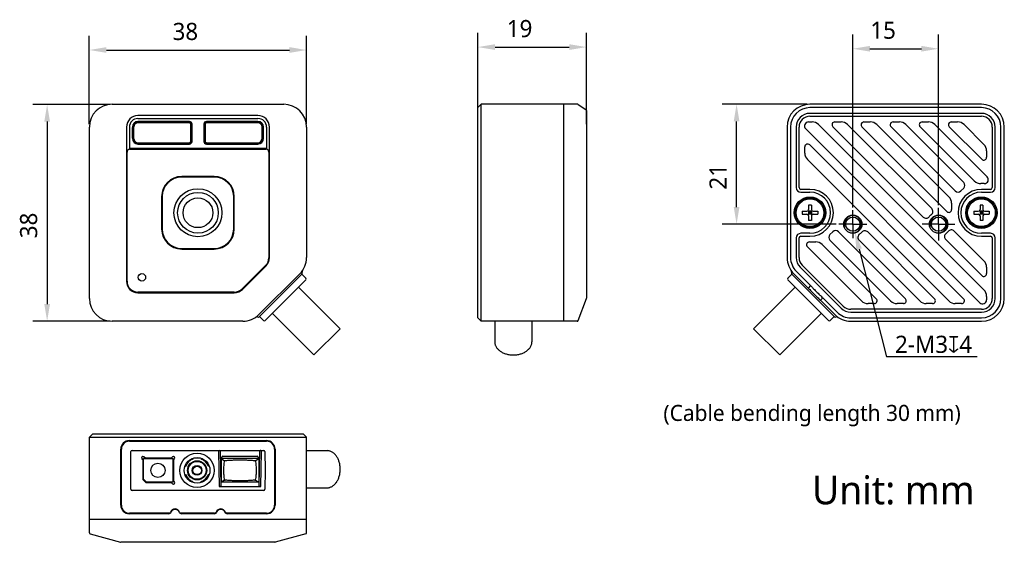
# Model space of a CAD drawing. Header units: millimetres. Extents: x 67 to 239, y 89 to 181.
import ezdxf

# ---------------------------------------------------------------- set-up
doc = ezdxf.new("R2010")
doc.units = ezdxf.units.MM
doc.header["$LTSCALE"] = 16.335
doc.header["$PDMODE"] = 3
doc.header["$PDSIZE"] = 8
doc.linetypes.add('CENTER', pattern=[0.6, 0.375, -0.075, 0.075, -0.075])
doc.layers.get('0').update_dxf_attribs({"linetype": 'CONTINUOUS'})
doc.layers.get('Defpoints').update_dxf_attribs({"linetype": 'CONTINUOUS'})
for name, color, linetype in [('00_COMPONENTS', 7, 'CONTINUOUS'), ('03_ALL_AXES', 7, 'CONTINUOUS'), ('20_ALL_FEATURES', 7, 'CONTINUOUS'), ('51__DRAFT_DIMS', 7, 'CONTINUOUS')]:
    doc.layers.add(name, color=color, linetype=linetype)
doc.styles.get("Standard").update_dxf_attribs({"font": 'Roboto-Regular.ttf'})
doc.dimstyles.new('DIMSTYLE_1', dxfattribs={"dimtxt": 3, "dimasz": 3, "dimexe": 2.5, "dimexo": 0.5, "dimgap": 0.75, "dimtad": 1, "dimdec": 0, "dimdsep": 46, "dimtxsty": 'STANDARD', "dimblk": '_FILLED', "dimblk1": '_FILLED', "dimblk2": '_FILLED', "dimcen": 0.09, "dimclrt": 3, "dimazin": 2, "dimtp": 0.3, "dimtm": 0.3, "dimtfac": 1, "dimtdec": 0, "dimtofl": 0, "dimtmove": 0, "dimatfit": 3, "dimldrblk": '_FILLED', "dimfxl": 1, "dimtolj": 1, "dimarcsym": 0})
doc.dimstyles.new('DIMSTYLE_2', dxfattribs={"dimtxt": 3, "dimasz": 3, "dimexe": 2.5, "dimexo": 0.5, "dimgap": 0.75, "dimtad": 1, "dimdsep": 46, "dimtxsty": 'STANDARD', "dimblk": '_FILLED', "dimblk1": '_FILLED', "dimblk2": '_FILLED', "dimcen": 0.09, "dimclrt": 3, "dimazin": 2, "dimtp": 0.3, "dimtm": 0.3, "dimtfac": 1, "dimtofl": 0, "dimtmove": 0, "dimatfit": 3, "dimldrblk": '_FILLED', "dimfxl": 1, "dimtolj": 1, "dimarcsym": 0})
doc.dimstyles.new('DIMSTYLE_3', dxfattribs={"dimtxt": 3, "dimasz": 3, "dimexe": 2.5, "dimexo": 0.5, "dimgap": 0.75, "dimtad": 1, "dimdec": 0, "dimdsep": 46, "dimtxsty": 'STANDARD', "dimblk": '_FILLED', "dimblk1": '_FILLED', "dimblk2": '_FILLED', "dimcen": 0.09, "dimclrt": 3, "dimazin": 2, "dimtp": 0.2, "dimtm": 0.2, "dimtfac": 1, "dimtdec": 0, "dimtofl": 0, "dimtmove": 0, "dimatfit": 3, "dimldrblk": '_FILLED', "dimfxl": 1, "dimtolj": 1, "dimarcsym": 0})
doc.dimstyles.new('DIMSTYLE_4', dxfattribs={"dimtxt": 3, "dimasz": 3, "dimexe": 2.5, "dimexo": 0.5, "dimgap": 0.75, "dimtad": 1, "dimdsep": 46, "dimtxsty": 'STANDARD', "dimblk": '_FILLED', "dimblk1": '_FILLED', "dimblk2": '_FILLED', "dimcen": 0.09, "dimclrt": 3, "dimazin": 2, "dimtp": 0.2, "dimtm": 0.2, "dimtfac": 1, "dimtofl": 0, "dimtmove": 0, "dimatfit": 3, "dimldrblk": '_FILLED', "dimfxl": 1, "dimtolj": 1, "dimarcsym": 0})
doc.dimstyles.new('DIMSTYLE_5', dxfattribs={"dimtxt": 3, "dimasz": 3, "dimexe": 2.5, "dimexo": 0.5, "dimtad": 1, "dimdsep": 46, "dimtxsty": 'STANDARD', "dimblk": '_FILLED', "dimblk1": '_FILLED', "dimblk2": '_FILLED', "dimcen": 0.09, "dimclrt": 3, "dimazin": 2, "dimtp": 0.1, "dimtm": 0.1, "dimtfac": 1, "dimtofl": 0, "dimtmove": 0, "dimatfit": 1, "dimldrblk": '_FILLED', "dimfxl": 1, "dimtolj": 1, "dimarcsym": 0})

# ---------------------------------------------------------------- blocks, each defined once
blk = doc.blocks.new('_FILLED')
at = {"color": 0, "linetype": 'ByBlock'}
blk.add_solid([(0, 0), (-1, 0.167), (-1, -0.167)], dxfattribs=at)
blk = doc.blocks.new('*D1')
at = {"layer": '51__DRAFT_DIMS', "color": 0, "lineweight": -2}
for p, q in [((82.98, 165.88), (69.44, 165.88)), ((71.94, 162.88), (71.94, 130.92)), ((82.97, 127.92), (69.44, 127.92))]:
    blk.add_line(p, q, dxfattribs=at)
at = {"layer": 'Defpoints', "color": 0}
for p in [(83.48, 165.88), (71.94, 127.92), (83.47, 127.92)]:
    blk.add_point(p, dxfattribs=at)
at = {"layer": '51__DRAFT_DIMS', "color": 0, "linetype": 'ByBlock', "lineweight": -2, "xscale": 3, "yscale": 3, "zscale": 3}
for p, rotation in [((71.94, 165.88), 90), ((71.94, 127.92), 270)]:
    blk.add_blockref('_FILLED', p, dxfattribs=dict(at, rotation=rotation))
at = {"layer": '51__DRAFT_DIMS', "color": 3, "insert": (67.19, 144.7), "char_height": 3, "attachment_point": 2, "rotation": 90, "line_spacing_factor": 0.9}
blk.add_mtext('\\A1;38', dxfattribs=at)
blk = doc.blocks.new('*D2')
at = {"layer": '51__DRAFT_DIMS', "color": 0, "lineweight": -2}
for p, q in [((79.32, 162.42), (79.32, 177.91)), ((117.32, 162.42), (117.32, 177.91)), ((82.32, 175.41), (114.32, 175.41))]:
    blk.add_line(p, q, dxfattribs=at)
at = {"layer": 'Defpoints', "color": 0}
for p in [(117.32, 175.41), (79.32, 161.92), (117.32, 161.92)]:
    blk.add_point(p, dxfattribs=at)
at = {"layer": '51__DRAFT_DIMS', "color": 0, "linetype": 'ByBlock', "lineweight": -2, "xscale": 3, "yscale": 3, "zscale": 3, "rotation": 180}
blk.add_blockref('_FILLED', (79.32, 175.41), dxfattribs=at)
at = {"layer": '51__DRAFT_DIMS', "color": 0, "linetype": 'ByBlock', "lineweight": -2, "xscale": 3, "yscale": 3, "zscale": 3}
blk.add_blockref('_FILLED', (117.32, 175.41), dxfattribs=at)
at = {"layer": '51__DRAFT_DIMS', "color": 3, "insert": (96.12, 180.16), "char_height": 3, "attachment_point": 2, "line_spacing_factor": 0.9}
blk.add_mtext('\\A1;38', dxfattribs=at)
blk = doc.blocks.new('*D3')
at = {"layer": '51__DRAFT_DIMS', "color": 0, "lineweight": -2}
for p, q in [((147.29, 162.42), (147.29, 178.42)), ((166.28, 162.42), (166.28, 178.42)), ((150.29, 175.92), (163.28, 175.92))]:
    blk.add_line(p, q, dxfattribs=at)
at = {"layer": 'Defpoints', "color": 0}
for p in [(166.28, 175.92), (147.29, 161.92), (166.28, 161.92)]:
    blk.add_point(p, dxfattribs=at)
at = {"layer": '51__DRAFT_DIMS', "color": 0, "linetype": 'ByBlock', "lineweight": -2, "xscale": 3, "yscale": 3, "zscale": 3, "rotation": 180}
blk.add_blockref('_FILLED', (147.29, 175.92), dxfattribs=at)
at = {"layer": '51__DRAFT_DIMS', "color": 0, "linetype": 'ByBlock', "lineweight": -2, "xscale": 3, "yscale": 3, "zscale": 3}
blk.add_blockref('_FILLED', (166.28, 175.92), dxfattribs=at)
at = {"layer": '51__DRAFT_DIMS', "color": 3, "insert": (154.59, 180.67), "char_height": 3, "attachment_point": 2, "line_spacing_factor": 0.9}
blk.add_mtext('\\A1;19', dxfattribs=at)
blk = doc.blocks.new('*D4')
at = {"layer": '51__DRAFT_DIMS', "color": 0, "lineweight": -2}
for p, q in [((212.89, 147.86), (212.89, 178.13)), ((227.89, 148.26), (227.89, 178.13)), ((215.89, 175.63), (224.89, 175.63))]:
    blk.add_line(p, q, dxfattribs=at)
at = {"layer": 'Defpoints', "color": 0}
for p in [(227.89, 175.63), (212.89, 147.36), (227.89, 147.76)]:
    blk.add_point(p, dxfattribs=at)
at = {"layer": '51__DRAFT_DIMS', "color": 0, "linetype": 'ByBlock', "lineweight": -2, "xscale": 3, "yscale": 3, "zscale": 3, "rotation": 180}
blk.add_blockref('_FILLED', (212.89, 175.63), dxfattribs=at)
at = {"layer": '51__DRAFT_DIMS', "color": 0, "linetype": 'ByBlock', "lineweight": -2, "xscale": 3, "yscale": 3, "zscale": 3}
blk.add_blockref('_FILLED', (227.89, 175.63), dxfattribs=at)
at = {"layer": '51__DRAFT_DIMS', "color": 3, "insert": (218.18, 180.38), "char_height": 3, "attachment_point": 2, "line_spacing_factor": 0.9}
blk.add_mtext('\\A1;15', dxfattribs=at)
blk = doc.blocks.new('*D5')
at = {"layer": '51__DRAFT_DIMS', "color": 0, "lineweight": -2}
for p, q in [((204.89, 165.92), (190.05, 165.92)), ((192.55, 147.92), (192.55, 162.92)), ((209.95, 144.92), (190.05, 144.92))]:
    blk.add_line(p, q, dxfattribs=at)
at = {"layer": 'Defpoints', "color": 0}
for p in [(192.55, 165.92), (205.39, 165.92), (210.45, 144.92)]:
    blk.add_point(p, dxfattribs=at)
at = {"layer": '51__DRAFT_DIMS', "color": 0, "linetype": 'ByBlock', "lineweight": -2, "xscale": 3, "yscale": 3, "zscale": 3}
for p, rotation in [((192.55, 165.92), 90), ((192.55, 144.92), 270)]:
    blk.add_blockref('_FILLED', p, dxfattribs=dict(at, rotation=rotation))
at = {"layer": '51__DRAFT_DIMS', "color": 3, "insert": (187.8, 153.21), "char_height": 3, "attachment_point": 2, "rotation": 90, "line_spacing_factor": 0.9}
blk.add_mtext('\\A1;21', dxfattribs=at)
blk = doc.blocks.new('*D7')
at = {"layer": '51__DRAFT_DIMS', "color": 0}
for p, q in [((212.8, 144.92), (212.98, 144.92)), ((212.89, 144.83), (212.89, 145.01))]:
    blk.add_line(p, q, dxfattribs=at)
at = {"layer": '51__DRAFT_DIMS', "color": 0, "lineweight": -2}
for p in [(213.99, 140.55), (234.64, 121.69)]:
    blk.add_line(p, (218.75, 121.69), dxfattribs=at)
at = {"layer": 'Defpoints', "color": 0}
for p in [(212.52, 146.37), (213.25, 143.46)]:
    blk.add_point(p, dxfattribs=at)
at = {"layer": '51__DRAFT_DIMS', "color": 0, "linetype": 'ByBlock', "lineweight": -2, "xscale": 3, "yscale": 3, "zscale": 3, "rotation": 104.1731561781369}
blk.add_blockref('_FILLED', (213.25, 143.46), dxfattribs=at)
at = {"layer": '51__DRAFT_DIMS', "color": 3, "insert": (227.01, 123.87), "char_height": 3, "attachment_point": 5}
blk.add_mtext('\\A1;2-M3{\\fgdt|b0|i0|c0|p2;x}4', dxfattribs=at)

msp = doc.modelspace()

# ---------------------------------------------------------------- linework, layer by layer
msp.add_line((110.324, 161.918), (110.324, 158.146))
for radius in [3.564, 2.608]:
    msp.add_circle((98.324, 146.918), radius)
at = {"layer": '00_COMPONENTS', "color": 7}
for p, q in [((83.324, 165.918), (113.324, 165.918)), ((147.292, 165.318), (147.892, 165.918)), ((147.892, 127.918), (147.892, 165.918)), ((164.731, 165.918), (147.892, 165.918)), ((162.292, 165.918), (162.292, 127.918)), ((164.842, 165.884), (166.203, 164.977)), ((235.387, 165.918), (205.387, 165.918)), ((108.824, 163.918), (87.824, 163.918)), ((147.292, 128.518), (147.292, 165.318)), ((166.292, 164.811), (166.292, 131.954)), ((235.387, 165.318), (205.387, 165.318)), ((235.387, 164.318), (205.387, 164.318)), ((205.387, 163.818), (235.387, 163.818)), ((79.324, 131.918), (79.324, 161.918)), ((85.824, 161.918), (85.824, 134.918)), ((86.853, 161.918), (86.853, 159.918)), ((87.824, 163.418), (108.824, 163.418)), ((96.824, 162.889), (87.824, 162.889)), ((87.874, 162.854), (96.774, 162.854)), ((96.774, 162.837), (87.874, 162.837)), ((96.774, 162.666), (87.874, 162.666)), ((97.072, 159.475), (97.072, 162.368)), ((97.244, 159.475), (97.244, 162.368)), ((97.26, 162.368), (97.26, 159.475)), ((97.295, 159.418), (97.295, 162.418)), ((99.353, 162.418), (99.353, 159.418)), ((99.388, 159.475), (99.388, 162.368)), ((99.404, 162.368), (99.404, 159.475)), ((99.576, 162.368), (99.576, 159.475)), ((108.824, 162.889), (99.824, 162.889)), ((99.874, 162.854), (108.774, 162.854)), ((108.774, 162.837), (99.874, 162.837)), ((108.774, 162.666), (99.874, 162.666)), ((109.795, 159.918), (109.795, 161.918)), ((110.824, 139.06), (110.824, 161.918)), ((117.324, 161.918), (117.324, 139.074)), ((201.387, 161.918), (201.387, 139.074)), ((201.987, 161.918), (201.987, 139.074)), ((202.987, 161.918), (202.987, 151.318)), ((203.487, 151.318), (203.487, 161.918)), ((205.136, 162.818), (205.753, 162.818)), ((206.885, 162.349), (235.818, 133.416)), ((225.195, 146.16), (209.391, 161.964)), ((209.745, 162.818), (210.845, 162.818)), ((211.976, 162.349), (226.685, 147.64)), ((229.313, 147.133), (214.482, 161.964)), ((214.836, 162.818), (215.936, 162.818)), ((217.067, 162.349), (229.698, 149.718)), ((230.81, 150.727), (219.573, 161.964)), ((219.927, 162.818), (221.027, 162.818)), ((222.158, 162.349), (232.295, 152.212)), ((234.142, 152.486), (224.665, 161.964)), ((225.018, 162.818), (226.118, 162.818)), ((227.249, 162.349), (236.386, 153.213)), ((235.433, 156.287), (229.756, 161.964)), ((230.109, 162.818), (231.209, 162.818)), ((232.341, 162.349), (235.818, 158.872)), ((237.287, 161.918), (237.287, 151.318)), ((237.787, 151.318), (237.787, 161.918)), ((238.787, 131.918), (238.787, 161.918)), ((239.387, 131.918), (239.387, 161.918)), ((86.888, 159.975), (86.888, 161.868)), ((86.904, 161.868), (86.904, 159.975)), ((87.076, 161.868), (87.076, 159.975)), ((109.572, 159.975), (109.572, 161.868)), ((109.744, 159.975), (109.744, 161.868)), ((109.76, 161.868), (109.76, 159.975)), ((235.092, 131.172), (204.641, 161.623)), ((87.824, 158.946), (96.824, 158.946)), ((87.874, 159.177), (96.774, 159.176)), ((87.874, 159.005), (96.774, 159.005)), ((96.774, 158.988), (87.874, 158.989)), ((99.824, 158.946), (108.824, 158.946)), ((99.874, 159.176), (108.774, 159.177)), ((99.874, 159.005), (108.774, 159.005)), ((108.774, 158.989), (99.874, 158.988)), ((205.34, 158.803), (232.271, 131.871)), ((204.487, 157.349), (204.487, 158.449)), ((236.287, 157.74), (236.287, 156.64)), ((229.687, 131.486), (204.955, 156.218)), ((235.891, 152.018), (235.274, 152.018)), ((205.387, 151.018), (203.787, 151.018)), ((203.787, 150.518), (205.387, 150.518)), ((232.295, 151.222), (231.8, 150.727)), ((236.987, 151.018), (235.387, 151.018)), ((235.387, 150.518), (236.987, 150.518)), ((205.137, 148.268), (205.137, 147.468)), ((205.637, 148.268), (205.137, 148.268)), ((205.637, 148.268), (205.637, 147.468)), ((230.167, 148.587), (230.167, 147.487)), ((235.637, 148.268), (235.137, 148.268)), ((235.137, 148.268), (235.137, 147.468)), ((235.637, 148.268), (235.637, 147.468)), ((204.037, 147.168), (204.037, 146.668)), ((204.037, 147.168), (204.837, 147.168)), ((204.037, 146.668), (204.837, 146.668)), ((205.049, 146.58), (205.724, 147.256)), ((205.049, 147.256), (205.724, 146.58)), ((205.137, 147.168), (205.137, 146.668)), ((205.637, 147.168), (205.137, 147.168)), ((205.637, 146.918), (205.137, 146.918)), ((205.637, 146.668), (205.137, 146.668)), ((205.387, 147.168), (205.387, 146.668)), ((205.637, 147.168), (205.637, 146.668)), ((205.937, 147.168), (206.737, 147.168)), ((205.937, 146.668), (206.737, 146.668)), ((206.737, 147.168), (206.737, 146.668)), ((234.037, 147.168), (234.837, 147.168)), ((234.037, 147.168), (234.037, 146.668)), ((234.037, 146.668), (234.837, 146.668)), ((235.049, 146.58), (235.724, 147.256)), ((235.049, 147.256), (235.724, 146.58)), ((235.637, 147.168), (235.137, 147.168)), ((235.137, 147.168), (235.137, 146.668)), ((235.637, 146.918), (235.137, 146.918)), ((235.637, 146.668), (235.137, 146.668)), ((235.387, 147.168), (235.387, 146.668)), ((235.637, 147.168), (235.637, 146.668)), ((235.937, 147.168), (236.737, 147.168)), ((235.937, 146.668), (236.737, 146.668)), ((236.737, 147.168), (236.737, 146.668)), ((205.137, 146.368), (205.137, 145.568)), ((205.637, 145.568), (205.137, 145.568)), ((205.637, 146.368), (205.637, 145.568)), ((235.137, 146.368), (235.137, 145.568)), ((235.637, 145.568), (235.137, 145.568)), ((235.637, 146.368), (235.637, 145.568)), ((205.387, 143.318), (203.787, 143.318)), ((208.88, 143.1), (209.375, 143.595)), ((210.365, 143.595), (222.089, 131.871)), ((215.486, 143.566), (227.18, 131.871)), ((230.609, 143.716), (235.818, 138.507)), ((236.987, 143.318), (235.387, 143.318)), ((202.987, 142.518), (202.987, 139.074)), ((203.487, 139.074), (203.487, 142.518)), ((203.787, 142.818), (205.387, 142.818)), ((205.289, 141.818), (206.389, 141.818)), ((207.52, 141.349), (216.998, 131.871)), ((219.504, 131.486), (208.88, 142.11)), ((224.595, 131.486), (213.971, 142.111)), ((235.433, 135.922), (229.129, 142.227)), ((235.387, 142.818), (236.987, 142.818)), ((237.287, 142.518), (237.287, 131.918)), ((237.787, 131.918), (237.787, 142.518)), ((214.413, 131.486), (204.935, 140.964)), ((106.096, 133.503), (110.238, 137.646)), ((116.153, 136.246), (108.996, 129.089)), ((116.497, 136.167), (109.075, 128.744)), ((116.499, 136.168), (117.206, 135.461)), ((202.212, 136.168), (201.505, 135.461)), ((209.636, 128.744), (202.213, 136.167)), ((202.558, 136.246), (205.069, 133.735)), ((202.982, 136.67), (205.493, 134.16)), ((203.689, 137.377), (210.846, 130.221)), ((211.2, 130.574), (204.043, 137.731)), ((236.287, 137.376), (236.287, 136.276)), ((110.064, 128.036), (117.206, 135.178)), ((201.505, 135.178), (208.647, 128.036)), ((87.824, 132.918), (104.682, 132.918)), ((115.933, 133.905), (123.216, 126.622)), ((202.778, 133.905), (195.495, 126.622)), ((205.493, 134.16), (205.069, 133.735)), ((164.84, 128.047), (166.279, 131.884)), ((207.629, 132.024), (207.204, 131.6)), ((207.204, 131.6), (209.715, 129.089)), ((207.629, 132.024), (210.139, 129.513)), ((216.644, 131.018), (215.544, 131.018)), ((221.736, 131.018), (220.636, 131.018)), ((226.827, 131.018), (225.727, 131.018)), ((231.918, 131.018), (230.818, 131.018)), ((236.287, 132.285), (236.287, 131.667)), ((111.337, 129.309), (118.62, 122.026)), ((207.374, 129.309), (200.091, 122.026)), ((235.387, 130.018), (212.543, 130.018)), ((212.543, 129.518), (235.387, 129.518)), ((106.167, 127.918), (83.324, 127.918)), ((109.074, 128.743), (109.781, 128.036)), ((147.292, 128.518), (147.892, 127.918)), ((164.652, 127.918), (147.892, 127.918)), ((150.242, 127.918), (150.242, 124.324)), ((156.742, 127.918), (156.742, 124.324)), ((209.637, 128.743), (208.93, 128.036)), ((212.543, 128.518), (235.387, 128.518)), ((212.543, 127.918), (235.387, 127.918)), ((118.62, 122.026), (123.216, 126.622)), ((195.495, 126.622), (200.091, 122.026)), ((79.924, 108.22), (79.324, 107.62)), ((79.324, 90.873), (79.324, 107.62)), ((79.324, 107.62), (117.324, 107.62)), ((79.924, 108.22), (116.724, 108.22)), ((86.324, 107.02), (110.324, 107.02)), ((86.324, 106.92), (110.324, 106.92)), ((116.724, 108.22), (117.324, 107.62)), ((117.324, 90.873), (117.324, 107.62)), ((84.824, 95.72), (84.824, 105.52)), ((84.924, 95.72), (84.924, 105.52)), ((86.574, 101.82), (86.603, 105.122)), ((86.803, 105.32), (102.218, 105.32)), ((101.921, 105.12), (102.028, 99.02)), ((102.218, 105.32), (109.131, 105.32)), ((102.218, 105.32), (102.327, 99.08)), ((109.022, 99.08), (109.131, 105.32)), ((109.131, 105.32), (109.845, 105.32)), ((109.321, 99.02), (109.427, 105.12)), ((110.045, 105.122), (110.074, 101.82)), ((111.724, 105.52), (111.724, 95.72)), ((111.824, 105.52), (111.824, 95.72)), ((117.324, 105.27), (120.918, 105.27)), ((88.564, 103.773), (88.72, 103.646)), ((88.724, 103.649), (88.567, 103.776)), ((88.72, 103.646), (88.724, 103.649)), ((88.72, 103.646), (88.72, 100.166)), ((88.724, 100.17), (88.724, 103.649)), ((88.824, 100.27), (88.824, 103.87)), ((88.824, 103.87), (93.924, 103.87)), ((88.882, 104.165), (89.121, 103.97)), ((89.123, 103.975), (88.884, 104.168)), ((89.121, 103.97), (89.123, 103.975)), ((89.121, 103.97), (92.08, 103.97)), ((92.085, 103.975), (89.123, 103.975)), ((92.08, 103.97), (93.623, 103.97)), ((93.621, 103.975), (92.085, 103.975)), ((93.866, 104.169), (93.621, 103.975)), ((93.621, 103.975), (93.623, 103.97)), ((93.623, 103.97), (93.868, 104.166)), ((93.924, 103.87), (93.924, 99.77)), ((94.18, 103.775), (94.024, 103.651)), ((94.024, 103.651), (94.024, 99.992)), ((94.029, 103.649), (94.024, 103.651)), ((94.029, 103.649), (94.183, 103.771)), ((94.029, 99.994), (94.029, 103.649)), ((97.38, 103.737), (97.313, 103.899)), ((97.408, 103.925), (97.456, 103.794)), ((97.585, 103.992), (98.763, 103.992)), ((98.94, 103.925), (98.892, 103.794)), ((99.035, 103.899), (98.968, 103.737)), ((108.982, 103.906), (102.366, 103.906)), ((102.366, 103.906), (102.994, 103.51)), ((102.366, 103.906), (102.366, 99.735)), ((102.474, 103.906), (102.474, 104.12)), ((102.674, 104.32), (108.674, 104.32)), ((108.354, 103.51), (108.982, 103.906)), ((108.874, 104.12), (108.874, 103.906)), ((108.982, 103.906), (108.982, 99.735)), ((86.603, 98.519), (86.574, 101.82)), ((96.06, 102.59), (96.201, 102.539)), ((96.095, 102.681), (96.258, 102.614)), ((100.091, 102.614), (100.253, 102.681)), ((100.288, 102.59), (100.148, 102.539)), ((110.074, 101.82), (110.045, 98.519)), ((88.724, 100.17), (88.72, 100.166)), ((88.72, 100.166), (89.22, 99.666)), ((89.224, 99.67), (88.724, 100.17)), ((89.324, 99.77), (88.824, 100.27)), ((94.029, 99.994), (94.024, 99.992)), ((94.024, 99.992), (94.182, 99.865)), ((94.184, 99.868), (94.029, 99.994)), ((96.06, 101.051), (96.201, 101.102)), ((96.258, 101.027), (96.095, 100.959)), ((100.253, 100.959), (100.091, 101.027)), ((100.288, 101.051), (100.148, 101.102)), ((102.994, 100.131), (102.366, 99.735)), ((108.982, 99.735), (108.354, 100.131)), ((109.845, 98.32), (86.803, 98.32)), ((89.22, 99.666), (89.224, 99.67)), ((89.22, 99.666), (92.085, 99.666)), ((92.08, 99.67), (89.224, 99.67)), ((93.924, 99.77), (89.324, 99.77)), ((93.627, 99.67), (92.08, 99.67)), ((92.085, 99.666), (93.626, 99.666)), ((93.626, 99.666), (93.627, 99.67)), ((93.626, 99.666), (93.864, 99.473)), ((93.867, 99.476), (93.627, 99.67)), ((97.313, 99.742), (97.38, 99.904)), ((97.405, 99.706), (97.456, 99.847)), ((98.944, 99.706), (98.892, 99.847)), ((98.968, 99.904), (99.035, 99.742)), ((102.327, 99.08), (102.028, 99.02)), ((102.028, 99.02), (109.321, 99.02)), ((108.982, 99.735), (102.366, 99.735)), ((109.321, 99.02), (109.022, 99.08)), ((117.324, 98.77), (120.918, 98.77)), ((117.324, 93.22), (79.324, 93.22)), ((93.246, 94.32), (86.324, 94.32)), ((93.179, 94.22), (86.324, 94.22)), ((101.246, 94.32), (95.402, 94.32)), ((101.179, 94.22), (95.47, 94.22)), ((110.324, 94.32), (103.402, 94.32)), ((110.324, 94.22), (103.47, 94.22)), ((79.324, 90.873), (79.324, 90.862)), ((79.324, 90.862), (79.325, 90.851)), ((79.325, 90.851), (79.327, 90.84)), ((79.472, 90.68), (84.798, 89.227)), ((117.177, 90.68), (111.85, 89.227)), ((111.797, 89.22), (84.851, 89.22))]:
    msp.add_line(p, q, dxfattribs=at)
for centre, radius in [((98.324, 146.918), 4.2), ((205.387, 146.918), 2.757), ((205.387, 146.918), 2.6), ((205.387, 146.918), 2.425), ((235.387, 146.918), 2.757), ((235.387, 146.918), 2.6), ((235.387, 146.918), 2.425), ((212.887, 144.918), 1.6), ((227.887, 144.918), 1.6), ((212.887, 144.918), 1.25), ((227.887, 144.918), 1.25), ((98.174, 101.82), 3), ((98.174, 101.82), 2.25), ((98.174, 101.82), 1.68), ((98.174, 101.82), 1.563), ((91.324, 101.82), 1.25), ((98.174, 101.82), 0.85), ((98.174, 101.82), 0.742)]:
    msp.add_circle(centre, radius, dxfattribs=at)
for centre, radius, start, end in [((83.324, 161.918), 4, 90, 180), ((113.324, 161.918), 4, 0, 90), ((164.731, 165.718), 0.2, 56.30993, 90), ((205.387, 161.918), 4, 90, 180), ((235.387, 161.918), 4, 0, 90), ((87.824, 161.918), 2, 90, 180), ((108.824, 161.918), 2, 0, 90), ((166.092, 164.811), 0.2, 0, 56.30993), ((205.387, 161.918), 3.4, 90, 180), ((205.387, 161.918), 2.4, 90, 180), ((205.387, 161.918), 1.9, 90, 180), ((235.387, 161.918), 3.4, 0, 90), ((235.387, 161.918), 2.4, 0, 90), ((235.387, 161.918), 1.9, 0, 90), ((87.824, 161.918), 1.5, 90, 180), ((87.824, 161.918), 0.971, 90, 180), ((87.874, 161.868), 0.986, 90.00001, 180.00001), ((87.874, 161.868), 0.97, 90.00001, 180.00001), ((87.874, 161.868), 0.798, 90.00001, 180.00001), ((96.774, 162.368), 0.486, 0.00002, 90.00001), ((96.774, 162.368), 0.47, 0.00002, 90.00001), ((96.774, 162.368), 0.298, 0.00002, 90.00001), ((96.824, 162.418), 0.471, 0, 90), ((99.824, 162.418), 0.471, 90, 180), ((99.874, 162.368), 0.486, 90.00001, 179.99999), ((99.874, 162.368), 0.47, 90.00001, 179.99999), ((99.874, 162.368), 0.298, 90.00001, 179.99999), ((108.774, 161.868), 0.986, 0, 90.00001), ((108.774, 161.868), 0.97, 0, 90.00001), ((108.774, 161.868), 0.798, 0, 90.00001), ((108.824, 161.918), 1.5, 0, 90), ((108.824, 161.918), 0.971, 0, 90), ((205.136, 162.118), 0.7, 90, 225), ((205.753, 161.218), 1.6, 45, 90), ((209.745, 162.318), 0.5, 90, 225), ((210.845, 161.218), 1.6, 45, 90), ((214.836, 162.318), 0.5, 90, 225), ((215.936, 161.218), 1.6, 45, 90), ((219.927, 162.318), 0.5, 90, 225), ((221.027, 161.218), 1.6, 45, 90), ((225.018, 162.318), 0.5, 90, 225), ((226.118, 161.218), 1.6, 45, 90), ((230.109, 162.318), 0.5, 90, 225), ((231.209, 161.218), 1.6, 45, 90), ((87.824, 159.918), 0.971, 180, 270), ((87.874, 159.975), 0.986, 180.00001, 269.99984), ((87.874, 159.975), 0.97, 180.00001, 269.99984), ((87.874, 159.975), 0.798, 180.00001, 269.99984), ((96.774, 159.475), 0.486, 269.99984, 0.00002), ((96.774, 159.475), 0.47, 269.99984, 0.00002), ((96.774, 159.475), 0.298, 269.99984, 0.00002), ((96.824, 159.418), 0.471, 270, 360), ((99.824, 159.418), 0.471, 180, 270), ((99.874, 159.475), 0.486, 179.99999, 270.00018), ((99.874, 159.475), 0.47, 179.99999, 270.00018), ((99.874, 159.475), 0.298, 179.99999, 270.00018), ((108.774, 159.975), 0.986, 270.00018, 0), ((108.774, 159.975), 0.97, 270.00018, 0), ((108.774, 159.975), 0.798, 270.00018, 0), ((108.824, 159.918), 0.971, 270, 360), ((204.987, 158.449), 0.5, 45, 180), ((234.687, 157.74), 1.6, 0, 45), ((206.087, 157.349), 1.6, 180, 225), ((235.787, 156.64), 0.5, 225, 360), ((231.8, 151.717), 0.7, 315, 45), ((235.274, 153.618), 1.6, 225, 270), ((235.891, 152.718), 0.7, 270, 45), ((203.787, 151.318), 0.8, 180, 270), ((203.787, 151.318), 0.3, 180, 270), ((205.387, 146.918), 4.1, 270, 90), ((205.387, 146.918), 3.6, 270, 90), ((231.305, 151.222), 0.7, 225, 315), ((235.387, 146.918), 4.1, 90, 270), ((235.387, 146.918), 3.6, 90, 270), ((236.987, 151.318), 0.8, 270, 360), ((236.987, 151.318), 0.3, 270, 360), ((228.567, 148.587), 1.6, 0, 45), ((204.837, 147.468), 0.3, 270, 360), ((204.837, 146.368), 0.3, 0, 90), ((205.937, 147.468), 0.3, 180, 270), ((205.937, 146.368), 0.3, 90, 180), ((227.887, 144.918), 2.1, 127.2957, 141.65782), ((226.19, 147.145), 0.7, 307.2957, 45), ((229.667, 147.487), 0.5, 225, 360), ((234.837, 147.468), 0.3, 270, 360), ((234.837, 146.368), 0.3, 0, 90), ((235.937, 147.468), 0.3, 180, 270), ((235.937, 146.368), 0.3, 90, 180), ((225.69, 146.655), 0.7, 225, 321.65782), ((203.787, 142.518), 0.8, 90, 180), ((209.375, 142.605), 0.7, 135, 225), ((209.87, 143.1), 0.7, 45, 135), ((214.466, 142.606), 0.7, 124.33827, 225), ((212.887, 144.918), 2.1, 304.33827, 318.72626), ((214.991, 143.071), 0.7, 45, 138.72626), ((229.624, 142.722), 0.7, 128.34218, 225), ((227.887, 144.918), 2.1, 308.34218, 322.7043), ((230.114, 143.221), 0.7, 45, 142.7043), ((236.987, 142.518), 0.8, 0, 90), ((203.787, 142.518), 0.3, 90, 180), ((205.289, 141.318), 0.5, 90, 225), ((206.389, 140.218), 1.6, 45, 90), ((236.987, 142.518), 0.3, 0, 90), ((108.824, 139.06), 2, 315, 360), ((113.324, 139.074), 4, 315, 360), ((205.387, 139.074), 4, 180, 225), ((205.387, 139.074), 3.4, 180, 225), ((205.387, 139.074), 2.4, 180, 225), ((205.387, 139.074), 1.9, 180, 225), ((234.687, 137.376), 1.6, 0, 45), ((116.285, 136.379), 0.3, 315.31599, 21.84185), ((116.842, 136.602), 0.3, 144.9006, 201.84185), ((201.868, 136.602), 0.3, 338.15815, 35.0994), ((202.425, 136.379), 0.3, 158.15815, 224.68401), ((235.787, 136.276), 0.5, 225, 360), ((87.824, 134.918), 2, 180, 270), ((117.064, 135.319), 0.2, 315, 45), ((201.646, 135.319), 0.2, 135, 225), ((104.682, 134.918), 2, 270, 315), ((234.687, 132.285), 1.6, 0, 45), ((83.324, 131.918), 4, 180, 270), ((166.092, 131.954), 0.2, 339.44395, 360), ((215.544, 132.618), 1.6, 225, 270), ((216.644, 131.518), 0.5, 270, 45), ((220.636, 132.618), 1.6, 225, 270), ((221.736, 131.518), 0.5, 270, 45), ((225.727, 132.618), 1.6, 225, 270), ((226.827, 131.518), 0.5, 270, 45), ((230.818, 132.618), 1.6, 225, 270), ((231.918, 131.518), 0.5, 270, 45), ((235.587, 131.667), 0.7, 225, 360), ((235.387, 131.918), 4, 270, 360), ((235.387, 131.918), 3.4, 270, 360), ((235.387, 131.918), 2.4, 270, 360), ((235.387, 131.918), 1.9, 270, 360), ((212.543, 131.918), 3.4, 225, 270), ((212.543, 131.918), 2.4, 225, 270), ((212.543, 131.918), 1.9, 225, 270), ((106.167, 131.918), 4, 270, 315), ((108.64, 128.4), 0.3, 68.15815, 125.0994), ((108.863, 128.956), 0.3, 248.15815, 314.68401), ((109.923, 128.178), 0.2, 225, 315), ((164.653, 128.118), 0.2, 270, 339.44395), ((208.788, 128.178), 0.2, 225, 315), ((209.848, 128.956), 0.3, 225.31599, 291.84185), ((212.543, 131.918), 4, 225, 270), ((210.071, 128.4), 0.3, 54.9006, 111.84185), ((86.324, 105.52), 1.5, 90, 180), ((86.324, 105.52), 1.4, 90, 180), ((110.324, 105.52), 1.5, 0, 90), ((110.324, 105.52), 1.4, 0, 90), ((86.803, 105.12), 0.2, 90, 179.5), ((109.845, 105.12), 0.2, 0.5, 90), ((88.724, 103.97), 0.254, 50.94686, 230.94686), ((88.724, 103.97), 0.25, 50.94686, 230.94686), ((94.024, 103.97), 0.254, 308.53018, 128.53018), ((94.024, 103.97), 0.25, 308.53018, 128.53018), ((98.174, 101.82), 2.1, 110, 160), ((97.455, 103.942), 0.0502, 187.69937, 199.98158), ((98.174, 101.82), 2.1, 20, 70), ((98.893, 103.942), 0.0502, 340.0184, 352.30058), ((102.674, 104.12), 0.2, 90, 180), ((104.373, 94.263), 9.349, 97.98297, 98.47795), ((106.965, 94.187), 9.425, 81.52405, 82.01503), ((108.674, 104.12), 0.2, 0, 90), ((98.174, 101.82), 2.1, 200, 250), ((98.174, 101.82), 2.1, 290, 340), ((104.383, 109.453), 9.425, 261.52405, 262.01503), ((106.976, 109.378), 9.349, 277.98297, 278.47795), ((86.803, 98.52), 0.2, 180.5, 270), ((94.024, 99.67), 0.254, 230.94686, 50.94686), ((94.024, 99.67), 0.25, 230.94686, 50.94686), ((109.845, 98.52), 0.2, 270, 359.5), ((86.324, 95.72), 1.5, 180, 270), ((86.324, 95.72), 1.4, 180, 270), ((94.324, 94.22), 0.85, 20.35441, 159.64559), ((94.324, 94.22), 0.75, 23.57818, 156.42182), ((102.324, 94.22), 0.85, 20.35441, 159.64559), ((102.324, 94.22), 0.75, 23.57818, 156.42182), ((110.324, 95.72), 1.5, 270, 360), ((110.324, 95.72), 1.4, 270, 360), ((93.179, 94.72), 0.5, 270, 336.42182), ((93.246, 94.62), 0.3, 270, 339.64559), ((95.47, 94.72), 0.5, 203.57818, 270), ((95.402, 94.62), 0.3, 200.35441, 270), ((101.179, 94.72), 0.5, 270, 336.42182), ((101.246, 94.62), 0.3, 270, 339.64559), ((103.47, 94.72), 0.5, 203.57818, 270), ((103.402, 94.62), 0.3, 200.35441, 270), ((79.524, 90.873), 0.2, 180, 254.74488), ((117.124, 90.873), 0.2, 285.25512, 360), ((84.851, 89.42), 0.2, 254.74488, 270), ((111.797, 89.42), 0.2, 270, 285.25512)]:
    msp.add_arc(centre, radius, start, end, dxfattribs=at)
at = {"layer": '00_COMPONENTS', "color": 4}
for centre in [(212.887, 144.918), (227.887, 144.918)]:
    msp.add_arc(centre, 1.5, 255, 195, dxfattribs=at)
at = {"layer": '00_COMPONENTS', "color": 7}
for centre, major_axis, start_param, end_param in [((102.121, 105.12), (0.144, -0.141), 2.3561945, 3.9269908), ((109.227, 105.12), (0.144, 0.141), -0.7853982, 0.7853982)]:
    msp.add_ellipse(centre, major_axis=major_axis, ratio=0.9826973, start_param=start_param, end_param=end_param, dxfattribs=at)
for points, knots in [([(205.069, 133.735), (205.159, 133.646), (205.337, 133.465), (205.603, 133.195), (205.868, 132.926), (206.133, 132.66), (206.398, 132.396), (206.666, 132.132), (206.935, 131.867), (207.115, 131.689), (207.204, 131.6)], [0, 0, 0, 0, 0.1262171, 0.2522443, 0.3769956, 0.5009275, 0.624716, 0.7490562, 0.8744695, 1, 1, 1, 1]), ([(205.493, 134.16), (205.585, 134.067), (205.721, 133.927), (205.9, 133.741), (206.074, 133.558), (206.288, 133.335), (206.546, 133.074), (206.808, 132.816), (207.03, 132.602), (207.212, 132.429), (207.398, 132.251), (207.537, 132.116), (207.629, 132.024)], [0, 0, 0, 0, 0.1295816, 0.1937783, 0.2567751, 0.3797324, 0.5009055, 0.6219471, 0.7445194, 0.8072378, 0.8711105, 1, 1, 1, 1]), ([(150.242, 124.324), (150.242, 124.249), (150.252, 124.097), (150.3, 123.873), (150.378, 123.653), (150.524, 123.364), (150.784, 123.026), (151.194, 122.678), (151.689, 122.394), (152.251, 122.184), (152.86, 122.055), (153.492, 122.011), (154.124, 122.055), (154.732, 122.184), (155.294, 122.394), (155.79, 122.678), (156.199, 123.026), (156.459, 123.364), (156.606, 123.653), (156.684, 123.873), (156.731, 124.097), (156.742, 124.249), (156.742, 124.324)], [0, 0, 0, 0, 0.0257405, 0.0517434, 0.07821, 0.1053462, 0.1621426, 0.2229822, 0.2879168, 0.356416, 0.4275227, 0.5000013, 0.5724796, 0.6435855, 0.7120836, 0.7770172, 0.8378563, 0.8946526, 0.9217889, 0.9482558, 0.9742592, 1, 1, 1, 1]), ([(120.918, 98.77), (120.993, 98.77), (121.145, 98.781), (121.369, 98.828), (121.589, 98.907), (121.877, 99.053), (122.216, 99.313), (122.564, 99.723), (122.848, 100.218), (123.058, 100.78), (123.187, 101.388), (123.231, 102.02), (123.187, 102.653), (123.058, 103.261), (122.848, 103.823), (122.564, 104.318), (122.216, 104.728), (121.877, 104.988), (121.589, 105.134), (121.369, 105.213), (121.145, 105.26), (120.993, 105.27), (120.918, 105.27)], [0, 0, 0, 0, 0.0257405, 0.0517434, 0.07821, 0.1053462, 0.1621426, 0.2229822, 0.2879168, 0.356416, 0.4275227, 0.5000013, 0.5724796, 0.6435855, 0.7120836, 0.7770172, 0.8378563, 0.8946526, 0.9217889, 0.9482558, 0.9742592, 1, 1, 1, 1]), ([(102.994, 100.131), (102.943, 100.406), (102.889, 100.826), (102.855, 101.391), (102.846, 101.82), (102.855, 102.25), (102.889, 102.815), (102.943, 103.235), (102.994, 103.51)], [0, 0, 0, 0, 0.2470967, 0.3732305, 0.5, 0.6267694, 0.7529033, 1, 1, 1, 1]), ([(103.074, 103.521), (103.283, 103.551), (103.709, 103.596), (104.356, 103.634), (105.014, 103.652), (105.674, 103.656), (106.335, 103.652), (106.992, 103.634), (107.639, 103.596), (108.065, 103.551), (108.274, 103.521)], [0, 0, 0, 0, 0.1214546, 0.2465655, 0.3730949, 0.5, 0.6269051, 0.7534345, 0.8785454, 1, 1, 1, 1]), ([(108.354, 103.51), (108.405, 103.235), (108.459, 102.815), (108.493, 102.25), (108.502, 101.82), (108.493, 101.391), (108.459, 100.826), (108.405, 100.406), (108.354, 100.131)], [0, 0, 0, 0, 0.2470967, 0.3732305, 0.5, 0.6267694, 0.7529033, 1, 1, 1, 1]), ([(108.274, 100.119), (108.065, 100.09), (107.639, 100.044), (106.992, 100.006), (106.335, 99.989), (105.674, 99.985), (105.014, 99.989), (104.356, 100.006), (103.709, 100.044), (103.283, 100.09), (103.074, 100.119)], [0, 0, 0, 0, 0.1214546, 0.2465655, 0.3730949, 0.5, 0.6269051, 0.7534345, 0.8785454, 1, 1, 1, 1])]:
    msp.add_open_spline(points, degree=3, knots=knots, dxfattribs=at)
at = {"layer": '03_ALL_AXES', "color": 1, "linetype": 'CENTER'}
for p, q in [((212.887, 144.918), (212.887, 147.358)), ((227.887, 144.918), (227.887, 147.763)), ((212.887, 144.918), (210.446, 144.918)), ((212.887, 144.918), (212.887, 142.477)), ((212.887, 144.918), (215.327, 144.918)), ((227.887, 144.918), (225.042, 144.918)), ((227.887, 144.918), (230.731, 144.918)), ((227.887, 144.918), (227.887, 142.073))]:
    msp.add_line(p, q, dxfattribs=at)
at = {"layer": '20_ALL_FEATURES', "color": 7}
for p, q in [((86.324, 161.918), (86.324, 158.146)), ((85.924, 134.918), (85.924, 157.538)), ((110.324, 158.146), (86.324, 158.146)), ((86.424, 158.038), (110.224, 158.038)), ((110.724, 157.538), (110.724, 139.055)), ((101.174, 153.268), (95.474, 153.268)), ((101.174, 153.168), (95.474, 153.168)), ((91.974, 149.768), (91.974, 144.068)), ((92.074, 149.768), (92.074, 144.068)), ((104.574, 144.068), (104.574, 149.768)), ((104.674, 144.068), (104.674, 149.768)), ((95.474, 140.668), (101.174, 140.668)), ((95.474, 140.568), (101.174, 140.568)), ((110.168, 137.711), (106.031, 133.574)), ((104.687, 133.018), (87.824, 133.018))]:
    msp.add_line(p, q, dxfattribs=at)
msp.add_circle((88.524, 135.618), 0.65, dxfattribs=at)
for centre, radius, start, end in [((86.424, 157.538), 0.5, 90, 180), ((110.224, 157.538), 0.5, 0, 90), ((95.474, 149.768), 3.5, 90, 180), ((95.474, 149.768), 3.4, 90, 180), ((101.174, 149.768), 3.5, 0, 90), ((101.174, 149.768), 3.4, 0, 90), ((95.474, 144.068), 3.5, 180, 270), ((95.474, 144.068), 3.4, 180, 270), ((101.174, 144.068), 3.5, 270, 0), ((101.174, 144.068), 3.4, 270, 0), ((108.824, 139.055), 1.9, 315, 0), ((87.824, 134.918), 1.9, 180, 270), ((104.687, 134.918), 1.9, 270, 315)]:
    msp.add_arc(centre, radius, start, end, dxfattribs=at)

# ---------------------------------------------------------------- texts
for s, height, p in [(' (Cable bending length 30 mm) ', 2.80849, (178.793, 110.467)), ('Unit: mm', 5, (205.749, 95.875))]:
    msp.add_text(s, height=height).set_placement(p)

# ---------------------------------------------------------------- dimensions: what is measured, and where the dimension line sits
at = {"layer": '51__DRAFT_DIMS', "color": 4}
for base, p1, p2, dimstyle, picture, middle in [((117.324, 175.414), (79.324, 161.918), (117.324, 161.918), 'DIMSTYLE_2', '*D2', (96.121, 175.414)), ((166.285, 175.917), (147.292, 161.918), (166.285, 161.918), 'DIMSTYLE_3', '*D3', (154.585, 175.917)), ((227.887, 175.632), (212.887, 147.358), (227.887, 147.763), 'DIMSTYLE_4', '*D4', (218.183, 175.632))]:
    dim = msp.add_linear_dim(base=base, p1=p1, p2=p2, dimstyle=dimstyle, dxfattribs=at)
    dim.commit()
    dim.dimension.update_dxf_attribs({"geometry": picture, "text_midpoint": middle, "dimtype": 160})
for base, p1, p2, angle, dimstyle, picture, middle in [((71.941, 127.918), (83.475, 165.884), (83.47, 127.918), 270, 'DIMSTYLE_1', '*D1', (71.941, 144.698)), ((192.548, 165.918), (210.446, 144.918), (205.387, 165.918), 90, 'DIMSTYLE_4', '*D5', (192.548, 153.215))]:
    dim = msp.add_linear_dim(base=base, p1=p1, p2=p2, angle=angle, dimstyle=dimstyle, dxfattribs=at)
    dim.commit()
    dim.dimension.update_dxf_attribs({"geometry": picture, "text_midpoint": middle, "dimtype": 160})
dim = msp.add_diameter_dim_2p(p1=(212.519, 146.372), p2=(213.254, 143.463), text='2-M3{\\fgdt|b0|i0|c0|p2;x}4', dimstyle='DIMSTYLE_5', override={"dimtoh": 1, "dimlfac": 1, "dimpost": '<>', "dimtxsty": 'STANDARD', "dimtix": 0, "dimtofl": 0, "dimtmove": 0, "dimatfit": 3}, dxfattribs=at)
dim.commit()
dim.dimension.update_dxf_attribs({"geometry": '*D7', "text_midpoint": (227.01, 121.694), "dimtype": 163})

doc.saveas('drawing.dxf')
